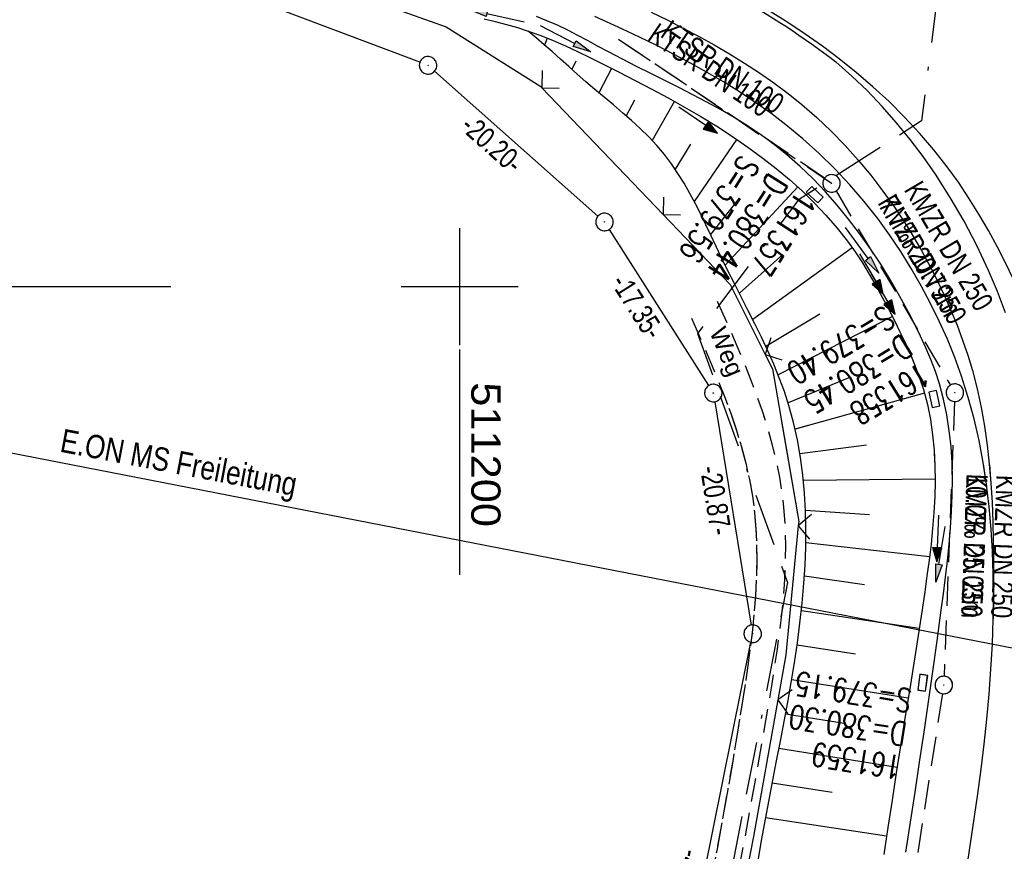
# Model space of a CAD drawing. Extents: x 510932 to 511602, y 463659 to 464636.
# Tile 5 of 81: x 511162 to 511247, y 463752 to 463823. Entities that reach past the tile are written whole.
import ezdxf

# ---------------------------------------------------------------- set-up
doc = ezdxf.new("R2010")
doc.units = 0
doc.header["$LTSCALE"] = 10
doc.header["$MEASUREMENT"] = 0
for name, pattern in [('ACAD_ISO16W100', [73, 15, -6.5, 15, -6.5, 15, -7, 1, -7]), ('AUSGEZOGEN', [0]), ('LT00', [0]), ('LT11', [0.3, 0.2, -0.1]), ('STRICHLINIE2', [0.375, 0.25, -0.125])]:
    doc.linetypes.add(name, pattern=pattern)
doc.layers.get('0').update_dxf_attribs({"linetype": 'LT00'})
for name, color, linetype in [('--EK_FBR', 1, 'LT00'), ('--EK_Halt-Pfeil', 4, 'LT00'), ('--EK_Haltung', 7, 'STRICHLINIE2'), ('--EK_Haltung-Text', 140, 'LT00'), ('--EK_Schacht-Text', 5, 'LT00'), ('--EL_DFK_AB_L', 21, 'LT00'), ('--EL_DFK_AB_P', 7, 'LT00'), ('--EL_Halt-Pfeil', 4, 'LT00'), ('--EL_Haltung', 182, 'STRICHLINIE2'), ('--EL_Haltung-Text', 182, 'LT00'), ('ABSTAND', 8, 'LT00'), ('BAB-KABEL', 220, 'ACAD_ISO16W100'), ('DFK_AB_L', 21, 'LT00'), ('DFK_AB_P', 7, 'LT00'), ('FELDWEG_TEXT', 1, 'Continuous'), ('PFEIL', 140, 'AUSGEZOGEN'), ('STROM_FREILTG', 80, 'STROMFREILEITUNG'), ('STROM_TEXT', 80, 'Continuous'), ('V104_AFBR_BAB', 250, 'LT00'), ('V104_BOESCH', 250, 'LT00'), ('V104_BOSCHUNG', 250, 'LT00'), ('V104_FELDWEG', 250, 'LT11'), ('V104_GRABEN', 250, 'LT00'), ('V104_KA_PRUF', 182, 'LT00'), ('V104_LD_MARK', 250, 'LT00'), ('V104_RASTER', 250, 'LT00'), ('V104_SINKK', 182, 'LT00'), ('V104_ZAUN', 40, 'LT00'), ('V105_AFBR_BAB', 250, 'LT00'), ('V105_BOESCH', 250, 'LT00'), ('V105_BOSCHUNG', 250, 'LT00'), ('V105_FELDWEG', 250, 'LT11'), ('V105_GRABEN', 250, 'LT00'), ('V105_KA_PRUF', 182, 'LT00'), ('V105_LD_MARK', 250, 'LT00'), ('V105_RASTER', 250, 'LT00'), ('V105_SINKK', 182, 'LT00'), ('V105_ZAUN', 40, 'LT00')]:
    doc.layers.add(name, color=color, linetype=linetype)
doc.styles.add('Beschrift', font='ARIAL.TTF')
doc.styles.add('Haltungsbeschriftung', font='ARIAL.TTF', dxfattribs={"width": 0.75})
doc.styles.add('schachtbeschriftung', font='romans.shx', dxfattribs={"width": 0.75, "height": 2})
doc.styles.get("Standard").update_dxf_attribs({"font": 'ARIAL.TTF'})
doc.styles.add('Strom', font='txt-alt.shx')
doc.styles.add('Versorgungsltg', font='ARIAL.TTF', dxfattribs={"width": 0.8, "height": 2})
doc.linetypes.add('STROMFREILEITUNG', pattern='A,12.7,-5.5,["xx",Strom,S=2.5,R=0,X=-2.6,Y=-0.85],-4.35', length=22.55)

# ---------------------------------------------------------------- blocks, each defined once
blk = doc.blocks.new('SYMB0003')
at = {"color": 0, "linetype": 'ByBlock'}
for p, q in [((-0.015712, 0), (0.010166, 0.012015)), ((0, -0.021257), (-0.015712, 0)), ((0.010166, 0.012015), (0, -0.021257))]:
    blk.add_line(p, q, dxfattribs=at)
for points in [[(-0.031395, 0.499013), (-0.093691, 0.491144), (-0.154509, 0.475528), (-0.21289, 0.452414), (-0.267913, 0.422164), (-0.318712, 0.385257), (-0.364484, 0.342274), (-0.404509, 0.293893), (-0.438154, 0.240877), (-0.464888, 0.184062), (-0.484292, 0.124345), (-0.496058, 0.062667), (-0.5, 0)], [(-0.5, 0), (-0.496058, -0.062667), (-0.484292, -0.124345), (-0.464888, -0.184062), (-0.438154, -0.240877), (-0.404509, -0.293893), (-0.364485, -0.342274), (-0.318712, -0.385257), (-0.267914, -0.422164), (-0.21289, -0.452414), (-0.154509, -0.475529), (-0.093691, -0.491144), (-0.031395, -0.499014), (0.031395, -0.499014)], [(0.5, 0), (0.496057, 0.062667), (0.484292, 0.124345), (0.464888, 0.184062), (0.438153, 0.240877), (0.404509, 0.293893), (0.364484, 0.342274), (0.318712, 0.385257), (0.267913, 0.422164), (0.21289, 0.452414), (0.154509, 0.475528), (0.093691, 0.491144), (0.031395, 0.499013), (-0.031395, 0.499013)], [(0.031395, -0.499014), (0.093691, -0.491144), (0.154509, -0.475529), (0.21289, -0.452414), (0.267914, -0.422164), (0.318712, -0.385257), (0.364485, -0.342274), (0.404509, -0.293893), (0.438154, -0.240877), (0.464889, -0.184062), (0.484292, -0.124345), (0.496058, -0.062667), (0.5, 0)]]:
    blk.add_lwpolyline(points, dxfattribs=at)
blk = doc.blocks.new('Pfreil3')
at = {"layer": 'PFEIL'}
blk.add_hatch(color=256, dxfattribs=at).paths.add_polyline_path([(-1.549, 0.273), (-1.549, -0.273), (0, 0)])
for p, q in [((-1.549, 0), (-4.831, 0)), ((-1.549, -0.273), (-1.549, 0.273)), ((-1.549, 0.273), (0, 0)), ((0, 0), (-1.549, -0.273))]:
    blk.add_line(p, q, dxfattribs=at)
blk = doc.blocks.new('SYMB0024')
at = {"color": 0, "linetype": 'ByBlock'}
for p, q in [((-0.5, 0.5), (0, 0)), ((0, 0), (0.5, 0.5))]:
    blk.add_line(p, q, dxfattribs=at)
blk = doc.blocks.new('SYMB0652')
at = {"color": 0, "linetype": 'ByBlock'}
blk.add_lwpolyline([(-0.15, -0.075), (0.15, -0.075), (0.15, 0.075), (-0.15, 0.075), (-0.15, -0.075)], dxfattribs=at)
blk = doc.blocks.new('SYMB0070')
at = {"color": 0, "linetype": 'ByBlock'}
for p, q in [((-0.5, 0), (0.2, 0)), ((0.5, 0), (0.2, 0.1)), ((0.2, 0.1), (0.2, 0)), ((0.468, 0), (0.21, 0.086)), ((0.21, 0.086), (0.21, -0.086)), ((0.21, -0.086), (0.468, 0)), ((0.22, -0.072), (0.437, 0)), ((0.23, -0.058), (0.405, 0)), ((0.24, -0.045), (0.374, 0)), ((0.342, 0), (0.25, 0.031)), ((0.25, 0.031), (0.25, -0.031)), ((0.25, -0.031), (0.342, 0)), ((0.26, -0.017), (0.31, 0)), ((0.27, -0.003), (0.279, 0))]:
    blk.add_line(p, q, dxfattribs=at)
for points in [[(0.2, 0), (0.2, -0.1), (0.5, 0)], [(0.437, 0), (0.22, 0.072), (0.22, -0.072)], [(0.405, 0), (0.23, 0.058), (0.23, -0.058)], [(0.374, 0), (0.24, 0.045), (0.24, -0.045)], [(0.31, 0), (0.26, 0.017), (0.26, -0.017)], [(0.279, 0), (0.27, 0.003), (0.27, -0.003)]]:
    blk.add_lwpolyline(points, dxfattribs=at)

msp = doc.modelspace()

# ---------------------------------------------------------------- linework, layer by layer
at = {"layer": '--EK_FBR'}
for points in [[(511245.663, 463771.573), (511245.687, 463773.491), (511245.668, 463775.411), (511245.603, 463777.331), (511245.487, 463779.248), (511245.317, 463781.159), (511245.089, 463783.061), (511244.799, 463784.951), (511244.444, 463786.827), (511244.02, 463788.685), (511243.522, 463790.522), (511242.948, 463792.336), (511242.371, 463793.928), (511241.734, 463795.498), (511241.042, 463797.046), (511240.298, 463798.57), (511239.498, 463800.084), (511238.649, 463801.57), (511237.749, 463803.025), (511236.796, 463804.447), (511235.79, 463805.832), (511234.624, 463807.306), (511233.394, 463808.729), (511232.105, 463810.1), (511230.759, 463811.414), (511229.36, 463812.669), (511227.91, 463813.862), (511226.62, 463814.841), (511225.298, 463815.776), (511223.947, 463816.669), (511222.57, 463817.524), (511221.17, 463818.345), (511219.751, 463819.134), (511218.314, 463819.896), (511216.864, 463820.633), (511215.403, 463821.349), (511213.935, 463822.048), (511211.576, 463823.136)], [(511250.026, 463794.538), (511249.506, 463795.782), (511248.982, 463797.025), (511248.45, 463798.264), (511247.905, 463799.497), (511247.343, 463800.723), (511246.76, 463801.939), (511246.027, 463803.385), (511245.254, 463804.811), (511244.441, 463806.215), (511243.584, 463807.592), (511242.682, 463808.939), (511241.733, 463810.253), (511240.576, 463811.725), (511239.356, 463813.149), (511238.079, 463814.522), (511236.749, 463815.846), (511235.369, 463817.119), (511233.945, 463818.341), (511232.48, 463819.512), (511231.043, 463820.585), (511229.576, 463821.614), (511228.081, 463822.601), (511226.561, 463823.551)], [(511243.395, 463750.228), (511243.723, 463752.348), (511244.04, 463754.47), (511244.341, 463756.594), (511244.623, 463758.721), (511244.881, 463760.851), (511245.111, 463762.985), (511245.309, 463765.124), (511245.469, 463767.267), (511245.589, 463769.417), (511245.663, 463771.573)], [(511243.395, 463750.228), (511243.723, 463752.348), (511244.04, 463754.47), (511244.341, 463756.594), (511244.623, 463758.721), (511244.881, 463760.851), (511245.111, 463762.985), (511245.309, 463765.124), (511245.469, 463767.267), (511245.589, 463769.417), (511245.663, 463771.573)]]:
    msp.add_lwpolyline(points, dxfattribs=at)
at = {"layer": '--EK_Haltung'}
for p, q in [((511231.827, 463808.841), (511213.459, 463821.258)), ((511232.208, 463808.195), (511242, 463791.574)), ((511242.352, 463790.179), (511241.458, 463766.661)), ((511241.314, 463765.171), (511235.359, 463726.956))]:
    msp.add_line(p, q, dxfattribs=at)
at = {"layer": '--EL_DFK_AB_L'}
for p, q in [((511196.598, 463819.214), (511163.122, 463831.835)), ((511197.861, 463818.452), (511211.839, 463806.038)), ((511212.803, 463804.907), (511221.308, 463791.533)), ((511221.831, 463790.16), (511224.959, 463771.04)), ((511215.589, 463723.365), (511224.932, 463769.565))]:
    msp.add_line(p, q, dxfattribs=at)
at = {"layer": '--EL_Haltung'}
for p, q in [((511231.231, 463809.296), (511213.459, 463821.258)), ((511232.208, 463808.195), (511242, 463791.574)), ((511242.352, 463790.179), (511241.458, 463766.661)), ((511241.314, 463765.171), (511235.359, 463726.956))]:
    msp.add_line(p, q, dxfattribs=at)
at = {"layer": 'BAB-KABEL', "ltscale": 0.03, "flags": 128}
msp.add_lwpolyline([(511317.465, 464607.329), (511317.473, 464606.228), (511316.723, 464592.274), (511316.629, 464590.682), (511316.534, 464580.247), (511316.816, 464565.638), (511316.264, 464552.985), (511315.796, 464537.2), (511315.445, 464531.469), (511315.327, 464529.598), (511314.626, 464523.401), (511311.802, 464485.481), (511308.492, 464450.379), (511305.835, 464420.717), (511305.165, 464407.759), (511306.652, 464404.454), (511304.998, 464384.959), (511303.841, 464369.925), (511300.645, 464352.334), (511298.282, 464339.432), (511296.682, 464319.532), (511291.988, 464294.764), (511287.949, 464273.112), (511283.781, 464252.255), (511281.435, 464241.806), (511280.264, 464232.828), (511294.327, 464230.457), (511294.717, 464228.766), (511293.726, 464222.49), (511287.744, 464190.703), (511285.096, 464177.547), (511281.462, 464159.476), (511275.729, 464140.751), (511269.413, 464120.985), (511266.044, 464112.943), (511255.375, 464088.861), (511267.408, 464079.396), (511265.737, 464047.875), (511262.919, 464020.572), (511259.715, 463994.299), (511255.362, 463960.849), (511252.282, 463940.059), (511247.673, 463921.512), (511241.775, 463907.503), (511231.564, 463882.874), (511247.706, 463873.301), (511242.799, 463840.155), (511239.518, 463814.195), (511229.003, 463807.426), (511220.359, 463795.988), (511228.062, 463774.69), (511221.047, 463738.687), (511215.668, 463709.215), (511211.017, 463688.301)], dxfattribs=at)
at = {"layer": 'DFK_AB_L'}
for p, q in [((511196.598, 463819.214), (511163.122, 463831.835)), ((511197.861, 463818.452), (511211.839, 463806.038)), ((511212.803, 463804.907), (511221.308, 463791.533)), ((511221.831, 463790.16), (511224.959, 463771.04)), ((511215.589, 463723.365), (511224.932, 463769.565))]:
    msp.add_line(p, q, dxfattribs=at)
at = {"layer": 'STROM_FREILTG', "ltscale": 0.05, "flags": 128}
msp.add_lwpolyline([(510943.002, 463827.53), (511019.687, 463813.617), (511154.715, 463787.122), (511300.554, 463758.711), (511496.689, 463941.104)], dxfattribs=at)
at = {"layer": 'V104_AFBR_BAB'}
for points in [[(511245.663, 463771.573), (511245.687, 463773.491), (511245.668, 463775.411), (511245.603, 463777.331), (511245.487, 463779.248), (511245.317, 463781.159), (511245.089, 463783.061), (511244.799, 463784.951), (511244.444, 463786.827), (511244.02, 463788.685), (511243.522, 463790.522), (511242.948, 463792.336), (511242.371, 463793.928), (511241.734, 463795.498), (511241.042, 463797.046), (511240.298, 463798.57), (511239.498, 463800.084), (511238.649, 463801.57), (511237.749, 463803.025), (511236.796, 463804.447), (511235.79, 463805.832), (511234.624, 463807.306), (511233.394, 463808.729), (511232.105, 463810.1), (511230.759, 463811.414), (511229.36, 463812.669), (511227.91, 463813.862), (511226.62, 463814.841), (511225.298, 463815.776), (511223.947, 463816.669), (511222.57, 463817.524), (511221.17, 463818.345), (511219.751, 463819.134), (511218.314, 463819.896), (511216.864, 463820.633), (511215.403, 463821.349), (511213.935, 463822.048), (511211.576, 463823.136)], [(511250.026, 463794.538), (511249.506, 463795.782), (511248.982, 463797.025), (511248.45, 463798.264), (511247.905, 463799.497), (511247.343, 463800.723), (511246.76, 463801.939), (511246.027, 463803.385), (511245.254, 463804.811), (511244.441, 463806.215), (511243.584, 463807.592), (511242.682, 463808.939), (511241.733, 463810.253), (511240.576, 463811.725), (511239.356, 463813.149), (511238.079, 463814.522), (511236.749, 463815.846), (511235.369, 463817.119), (511233.945, 463818.341), (511232.48, 463819.512), (511231.043, 463820.585), (511229.576, 463821.614), (511228.081, 463822.601), (511226.561, 463823.551)]]:
    msp.add_lwpolyline(points, dxfattribs=at)
at = {"layer": 'V104_AFBR_BAB', "color": 2}
msp.add_lwpolyline([(511243.395, 463750.228), (511243.723, 463752.348), (511244.04, 463754.47), (511244.341, 463756.594), (511244.623, 463758.721), (511244.881, 463760.851), (511245.111, 463762.985), (511245.309, 463765.124), (511245.469, 463767.267), (511245.589, 463769.417), (511245.663, 463771.573)], dxfattribs=at)
at = {"layer": 'V104_BOESCH'}
msp.add_lwpolyline([(511225.519, 463750.721), (511225.86, 463752.74), (511226.162, 463754.416), (511226.477, 463756.089), (511226.8, 463757.761), (511227.127, 463759.432), (511227.454, 463761.104), (511227.774, 463762.777), (511228.084, 463764.453), (511228.379, 463766.133), (511228.654, 463767.818), (511228.904, 463769.508), (511229.125, 463771.205), (511229.312, 463772.91), (511229.46, 463774.624), (511229.556, 463776.165), (511229.613, 463777.71), (511229.627, 463779.257), (511229.594, 463780.801), (511229.51, 463782.34), (511229.37, 463783.869), (511229.171, 463785.386), (511228.909, 463786.888), (511228.579, 463788.369), (511228.178, 463789.828), (511227.789, 463791.022), (511227.353, 463792.2), (511226.878, 463793.366), (511226.369, 463794.521), (511225.832, 463795.668), (511225.275, 463796.809), (511224.703, 463797.948), (511224.122, 463799.086), (511223.539, 463800.227), (511222.96, 463801.372), (511222.391, 463802.525), (511221.95, 463803.444), (511221.514, 463804.364), (511221.077, 463805.283), (511220.634, 463806.196), (511220.179, 463807.098), (511219.706, 463807.986), (511219.21, 463808.856), (511218.686, 463809.703), (511218.127, 463810.523), (511217.528, 463811.313), (511216.876, 463812.08), (511216.184, 463812.817), (511215.459, 463813.527), (511214.708, 463814.218), (511213.938, 463814.893), (511213.155, 463815.559), (511212.366, 463816.219), (511211.579, 463816.88), (511210.799, 463817.546), (511210.07, 463818.188), (511209.348, 463818.834), (511208.629, 463819.482), (511207.907, 463820.125), (511207.233, 463820.713), (511206.554, 463821.297), (511205.872, 463821.878)], dxfattribs=at)
at = {"layer": 'V104_BOSCHUNG'}
for p, q in [((511207.502, 463821.269), (511207.267, 463820.683)), ((511209.942, 463819.316), (511209.608, 463818.6)), ((511212.996, 463818.689), (511211.925, 463816.588)), ((511214.974, 463815.965), (511214.254, 463814.619)), ((511218.375, 463815.869), (511216.48, 463812.51)), ((511219.744, 463812.194), (511218.445, 463810.066)), ((511223.708, 463812.615), (511220.081, 463807.287)), ((511228.932, 463808.535), (511222.729, 463801.836)), ((511223.91, 463807.584), (511221.464, 463804.471)), ((511233.586, 463803.337), (511225.089, 463797.182)), ((511227.661, 463802.761), (511223.94, 463799.442)), ((511230.821, 463797.65), (511226.195, 463794.897)), ((511237.036, 463797.437), (511227.246, 463792.47)), ((511233.316, 463792.189), (511228.107, 463790.058)), ((511239.779, 463790.882), (511228.71, 463787.819)), ((511234.809, 463786.435), (511229.12, 463785.711)), ((511240.69, 463783.518), (511229.417, 463783.413)), ((511235.067, 463780.471), (511229.591, 463780.849)), ((511240.209, 463776.874), (511229.62, 463778.082)), ((511234.64, 463774.49), (511229.501, 463775.213)), ((511239.321, 463770.75), (511229.246, 463772.27)), ((511233.866, 463768.539), (511228.877, 463769.316)), ((511238.384, 463764.786), (511228.418, 463766.365)), ((511232.903, 463762.617), (511227.895, 463763.423)), ((511237.442, 463758.86), (511227.329, 463760.463)), ((511231.865, 463756.707), (511226.75, 463757.504)), ((511236.528, 463752.969), (511226.183, 463754.531))]:
    msp.add_line(p, q, dxfattribs=at)
at = {"layer": 'V104_FELDWEG', "flags": 128}
for points in [[(511211.768, 463688.229), (511212.317, 463690.924), (511213.549, 463697.037), (511214.771, 463703.155), (511215.578, 463707.228), (511216.38, 463711.303), (511217.179, 463715.377), (511217.975, 463719.451), (511218.768, 463723.523), (511219.559, 463727.591), (511220.349, 463731.654), (511221.138, 463735.712), (511221.695, 463738.575), (511222.25, 463741.436), (511222.803, 463744.299), (511223.352, 463747.163), (511223.895, 463750.032), (511224.432, 463752.908), (511224.961, 463755.793), (511225.481, 463758.689), (511225.991, 463761.597), (511226.489, 463764.52), (511226.735, 463766.003), (511226.972, 463767.49), (511227.194, 463768.978), (511227.397, 463770.467), (511227.573, 463771.955), (511227.719, 463773.442), (511227.827, 463774.925), (511227.894, 463776.404), (511227.912, 463777.878), (511227.877, 463779.344), (511227.782, 463780.803), (511227.623, 463782.253), (511227.396, 463783.688), (511227.105, 463785.114), (511226.755, 463786.531), (511226.354, 463787.94), (511225.905, 463789.343), (511225.416, 463790.739), (511224.892, 463792.13), (511224.338, 463793.517), (511223.761, 463794.9), (511223.167, 463796.281), (511222.561, 463797.66), (511221.95, 463799.038)], [(511219.83, 463797.308), (511220.433, 463795.944), (511221.029, 463794.578), (511221.612, 463793.211), (511222.177, 463791.84), (511222.715, 463790.465), (511223.222, 463789.085), (511223.691, 463787.698), (511224.115, 463786.305), (511224.488, 463784.903), (511224.804, 463783.492), (511225.056, 463782.07), (511225.237, 463780.669), (511225.356, 463779.258), (511225.418, 463777.84), (511225.428, 463776.414), (511225.392, 463774.982), (511225.315, 463773.545), (511225.201, 463772.106), (511225.055, 463770.664), (511224.884, 463769.222), (511224.692, 463767.78), (511224.484, 463766.34), (511224.265, 463764.903), (511223.841, 463762.245), (511223.401, 463759.599), (511222.945, 463756.966), (511222.476, 463754.343), (511221.996, 463751.728), (511221.508, 463749.119), (511221.013, 463746.515), (511220.514, 463743.914), (511220.013, 463741.315), (511219.512, 463738.715), (511219.014, 463736.113), (511218.399, 463732.868), (511217.789, 463729.618), (511217.182, 463726.363), (511216.578, 463723.106), (511215.973, 463719.847), (511215.365, 463716.586), (511214.754, 463713.325), (511214.137, 463710.065), (511213.512, 463706.806), (511212.877, 463703.549), (511212.064, 463699.462), (511211.236, 463695.379), (511210.393, 463691.3), (511209.789, 463688.419)]]:
    msp.add_lwpolyline(points, dxfattribs=at)
at = {"layer": 'V104_GRABEN'}
for points in [[(511238.182, 463751.604), (511238.579, 463754.169), (511238.972, 463756.736), (511239.36, 463759.307), (511239.743, 463761.886), (511240.121, 463764.475), (511240.492, 463767.076), (511240.857, 463769.693), (511241.216, 463772.326), (511241.402, 463773.727), (511241.58, 463775.132), (511241.745, 463776.54), (511241.891, 463777.948), (511242.012, 463779.354), (511242.103, 463780.759), (511242.158, 463782.158), (511242.171, 463783.552), (511242.136, 463784.937), (511242.048, 463786.314), (511241.902, 463787.679), (511241.691, 463789.031), (511241.41, 463790.369), (511241.053, 463791.691), (511240.713, 463792.73), (511240.327, 463793.757), (511239.902, 463794.773), (511239.443, 463795.778), (511238.957, 463796.772), (511238.45, 463797.755), (511237.681, 463799.168), (511236.877, 463800.556), (511236.034, 463801.919), (511235.149, 463803.256), (511234.219, 463804.565), (511233.29, 463805.783), (511232.318, 463806.97), (511231.302, 463808.121), (511230.243, 463809.23), (511229.142, 463810.292), (511227.998, 463811.301), (511226.811, 463812.252), (511225.732, 463813.038), (511224.623, 463813.781), (511223.489, 463814.487), (511222.333, 463815.16), (511221.159, 463815.808), (511219.97, 463816.435), (511218.771, 463817.048), (511217.563, 463817.652), (511216.353, 463818.253), (511215.142, 463818.857), (511213.934, 463819.47), (511212.734, 463820.098), (511211.863, 463820.567), (511210.994, 463821.038), (511210.125, 463821.503), (511209.25, 463821.952), (511208.368, 463822.376), (511207.474, 463822.768), (511206.566, 463823.117)], [(511202.102, 463822.924), (511203.055, 463822.693), (511204.002, 463822.446), (511204.942, 463822.176), (511205.872, 463821.878), (511206.946, 463821.489), (511208.007, 463821.061), (511209.056, 463820.602), (511210.098, 463820.118), (511211.132, 463819.617), (511212.163, 463819.106), (511213.598, 463818.386), (511215.026, 463817.657), (511216.447, 463816.915), (511217.857, 463816.155), (511219.254, 463815.374), (511220.634, 463814.568), (511221.997, 463813.732), (511223.338, 463812.863), (511224.657, 463811.957), (511225.949, 463811.009), (511227.097, 463810.11), (511228.216, 463809.172), (511229.3, 463808.196), (511230.345, 463807.18), (511231.346, 463806.123), (511232.295, 463805.025), (511233.189, 463803.885), (511233.841, 463802.972), (511234.461, 463802.036), (511235.051, 463801.08), (511235.616, 463800.107), (511236.161, 463799.118), (511236.688, 463798.118), (511237.202, 463797.109), (511237.68, 463796.143), (511238.143, 463795.17), (511238.582, 463794.19), (511238.992, 463793.201), (511239.363, 463792.203), (511239.69, 463791.194), (511240.026, 463789.922), (511240.287, 463788.634), (511240.478, 463787.332), (511240.605, 463786.017), (511240.674, 463784.691), (511240.69, 463783.356), (511240.658, 463782.013), (511240.585, 463780.665), (511240.477, 463779.312), (511240.338, 463777.956), (511240.175, 463776.6), (511239.993, 463775.244), (511239.798, 463773.89), (511239.595, 463772.541), (511239.228, 463770.15), (511238.857, 463767.774), (511238.484, 463765.412), (511238.11, 463763.061), (511237.737, 463760.719), (511237.367, 463758.384), (511237.002, 463756.053), (511236.643, 463753.724), (511236.291, 463751.395)]]:
    msp.add_lwpolyline(points, dxfattribs=at)
at = {"layer": 'V104_LD_MARK'}
msp.add_lwpolyline([(511185.255, 463841.35, -0.002472), (511194.952, 463837.559, -0.004561), (511200.196, 463835.424, -0.014146), (511208.66, 463832.008, -0.01317), (511216.928, 463828.375, -0.016266), (511223.5, 463824.957, -0.03662), (511232.204, 463819.238)], format="xyb", dxfattribs=at)
for points in [[(511216.391, 463823.503), (511217.756, 463822.831), (511219.112, 463822.141), (511220.455, 463821.431), (511221.784, 463820.696), (511223.095, 463819.934), (511224.386, 463819.141), (511225.652, 463818.315), (511226.892, 463817.453), (511228.101, 463816.55), (511229.278, 463815.604), (511230.553, 463814.491), (511231.783, 463813.325), (511232.965, 463812.107), (511234.1, 463810.843), (511235.187, 463809.536), (511236.224, 463808.19), (511237.21, 463806.808), (511238.404, 463804.983), (511239.515, 463803.109), (511240.543, 463801.189), (511241.491, 463799.225), (511242.044, 463797.973), (511242.562, 463796.707), (511243.043, 463795.427), (511243.481, 463794.134), (511243.874, 463792.831), (511244.283, 463791.251), (511244.628, 463789.657), (511244.912, 463788.051), (511245.142, 463786.435), (511245.323, 463784.809), (511245.461, 463783.173), (511245.56, 463781.53), (511245.627, 463779.881), (511245.667, 463778.226), (511245.685, 463776.566), (511245.687, 463774.904), (511245.678, 463773.239), (511245.663, 463771.573)], [(511246.71, 463797.778), (511246.023, 463799.602), (511245.267, 463801.399), (511244.267, 463803.529), (511243.173, 463805.613), (511241.988, 463807.648), (511240.711, 463809.632), (511239.654, 463811.14), (511238.543, 463812.611), (511237.379, 463814.04), (511236.163, 463815.422), (511234.894, 463816.752), (511233.575, 463818.026), (511232.204, 463819.238)]]:
    msp.add_lwpolyline(points, dxfattribs=at)
at = {"layer": 'V104_RASTER'}
for p, q in [((511200, 463804.999), (511200, 463794.999)), ((511205.001, 463799.999), (511195.001, 463799.999))]:
    msp.add_line(p, q, dxfattribs=at)
at = {"layer": 'V104_ZAUN'}
msp.add_line((511207.041, 463817.026), (511217.413, 463806.19), dxfattribs=at)
for points in [[(511193.869, 463824.007), (511198.839, 463822.251), (511206.937, 463817.135), (511207.041, 463817.026)], [(511217.413, 463806.19), (511223.163, 463800.183), (511226.159, 463794.207)], [(511226.159, 463794.207), (511226.782, 463792.963), (511229.013, 463779.9), (511228.979, 463779.545)], [(511228.979, 463779.545), (511227.928, 463768.508), (511227.24, 463764.656)], [(511227.24, 463764.656), (511225.15, 463752.939), (511224.557, 463749.898)]]:
    msp.add_lwpolyline(points, dxfattribs=at)
at = {"layer": 'V105_AFBR_BAB'}
msp.add_lwpolyline([(511245.663, 463771.573), (511245.663, 463771.573), (511245.687, 463773.491), (511245.668, 463775.411), (511245.603, 463777.331), (511245.487, 463779.248), (511245.317, 463781.159), (511245.089, 463783.061), (511244.814, 463784.855)], dxfattribs=at)
at = {"layer": 'V105_AFBR_BAB', "color": 2}
msp.add_lwpolyline([(511243.395, 463750.228), (511243.723, 463752.348), (511244.04, 463754.47), (511244.341, 463756.594), (511244.623, 463758.721), (511244.881, 463760.851), (511245.111, 463762.985), (511245.309, 463765.124), (511245.469, 463767.267), (511245.589, 463769.417), (511245.663, 463771.573)], dxfattribs=at)
at = {"layer": 'V105_BOESCH'}
msp.add_lwpolyline([(511225.519, 463750.721), (511225.86, 463752.74), (511226.162, 463754.416), (511226.477, 463756.089), (511226.8, 463757.761), (511227.127, 463759.432), (511227.454, 463761.104), (511227.774, 463762.777), (511228.084, 463764.453), (511228.379, 463766.133), (511228.654, 463767.818), (511228.904, 463769.508), (511229.125, 463771.205), (511229.312, 463772.91), (511229.46, 463774.624), (511229.556, 463776.165), (511229.613, 463777.71), (511229.627, 463779.257), (511229.594, 463780.801), (511229.51, 463782.34), (511229.37, 463783.869), (511229.171, 463785.386), (511228.909, 463786.888), (511228.579, 463788.369), (511228.573, 463788.393)], dxfattribs=at)
at = {"layer": 'V105_BOSCHUNG'}
for p, q in [((511229.809, 463788.124), (511228.71, 463787.819)), ((511234.809, 463786.435), (511229.12, 463785.711)), ((511240.69, 463783.518), (511229.417, 463783.413)), ((511235.067, 463780.471), (511229.591, 463780.849)), ((511240.209, 463776.874), (511229.62, 463778.082)), ((511234.64, 463774.49), (511229.501, 463775.213)), ((511239.321, 463770.75), (511229.246, 463772.27)), ((511233.866, 463768.539), (511228.877, 463769.317)), ((511238.384, 463764.786), (511228.418, 463766.365)), ((511232.903, 463762.617), (511227.895, 463763.423)), ((511237.442, 463758.86), (511227.329, 463760.463)), ((511231.865, 463756.707), (511226.75, 463757.505)), ((511236.528, 463752.969), (511226.183, 463754.531))]:
    msp.add_line(p, q, dxfattribs=at)
at = {"layer": 'V105_FELDWEG', "flags": 128}
for points in [[(511223.033, 463789.599), (511223.222, 463789.085), (511223.691, 463787.698), (511224.115, 463786.305), (511224.488, 463784.903), (511224.804, 463783.492), (511225.056, 463782.07), (511225.237, 463780.669), (511225.356, 463779.259), (511225.418, 463777.84), (511225.428, 463776.414), (511225.392, 463774.982), (511225.315, 463773.545), (511225.201, 463772.106), (511225.056, 463770.664), (511224.884, 463769.222), (511224.692, 463767.78), (511224.484, 463766.34), (511224.265, 463764.903), (511223.841, 463762.245), (511223.401, 463759.6), (511222.945, 463756.966), (511222.476, 463754.343), (511221.996, 463751.728), (511221.508, 463749.119), (511221.013, 463746.515), (511220.514, 463743.914), (511220.013, 463741.315), (511219.512, 463738.715), (511219.014, 463736.113), (511218.399, 463732.868), (511217.789, 463729.618), (511217.182, 463726.363), (511216.578, 463723.106), (511215.973, 463719.847), (511215.365, 463716.586), (511214.754, 463713.325), (511214.137, 463710.065), (511213.512, 463706.806), (511212.877, 463703.549), (511212.064, 463699.462), (511211.236, 463695.379), (511210.393, 463691.3), (511209.789, 463688.419)], [(511211.768, 463688.229), (511212.317, 463690.924), (511213.549, 463697.037), (511214.771, 463703.155), (511215.578, 463707.228), (511216.38, 463711.303), (511217.179, 463715.377), (511217.975, 463719.451), (511218.768, 463723.523), (511219.559, 463727.591), (511220.349, 463731.654), (511221.138, 463735.712), (511221.695, 463738.575), (511222.25, 463741.436), (511222.803, 463744.299), (511223.352, 463747.163), (511223.895, 463750.033), (511224.432, 463752.908), (511224.961, 463755.793), (511225.481, 463758.689), (511225.991, 463761.597), (511226.489, 463764.52), (511226.735, 463766.003), (511226.972, 463767.49), (511227.194, 463768.978), (511227.397, 463770.467), (511227.573, 463771.955), (511227.719, 463773.442), (511227.828, 463774.925), (511227.894, 463776.404), (511227.912, 463777.878), (511227.877, 463779.344), (511227.782, 463780.803), (511227.623, 463782.253), (511227.396, 463783.688), (511227.105, 463785.114), (511226.755, 463786.531), (511226.354, 463787.94), (511226.032, 463788.946)]]:
    msp.add_lwpolyline(points, dxfattribs=at)
at = {"layer": 'V105_GRABEN'}
for points in [[(511240.618, 463785.769), (511240.674, 463784.691), (511240.69, 463783.356), (511240.658, 463782.013), (511240.585, 463780.665), (511240.477, 463779.312), (511240.338, 463777.956), (511240.175, 463776.6), (511239.993, 463775.244), (511239.798, 463773.89), (511239.595, 463772.541), (511239.228, 463770.15), (511238.857, 463767.774), (511238.484, 463765.412), (511238.11, 463763.061), (511237.737, 463760.719), (511237.367, 463758.384), (511237.002, 463756.053), (511236.643, 463753.724), (511236.291, 463751.395)], [(511238.182, 463751.604), (511238.579, 463754.169), (511238.972, 463756.736), (511239.36, 463759.307), (511239.743, 463761.886), (511240.121, 463764.475), (511240.492, 463767.076), (511240.858, 463769.693), (511241.216, 463772.326), (511241.402, 463773.727), (511241.58, 463775.132), (511241.745, 463776.54), (511241.891, 463777.948), (511242.012, 463779.354), (511242.103, 463780.758), (511242.158, 463782.158), (511242.171, 463783.552), (511242.136, 463784.937), (511242.104, 463785.445)]]:
    msp.add_lwpolyline(points, dxfattribs=at)
at = {"layer": 'V105_LD_MARK'}
msp.add_lwpolyline([(511245.329, 463784.743), (511245.461, 463783.173), (511245.56, 463781.53), (511245.627, 463779.881), (511245.667, 463778.226), (511245.685, 463776.567), (511245.687, 463774.904), (511245.678, 463773.239), (511245.663, 463771.573)], dxfattribs=at)
at = {"layer": 'V105_RASTER'}
for p, q in [((511175.288, 463800), (511141.337, 463800)), ((511200, 463794.616), (511200, 463775.354))]:
    msp.add_line(p, q, dxfattribs=at)
at = {"layer": 'V105_ZAUN'}
for points in [[(511227.524, 463788.621), (511229.013, 463779.9), (511228.979, 463779.546)], [(511228.979, 463779.546), (511227.928, 463768.508), (511227.24, 463764.656)], [(511227.24, 463764.656), (511225.15, 463752.939), (511224.557, 463749.898)]]:
    msp.add_lwpolyline(points, dxfattribs=at)

# ---------------------------------------------------------------- block references
at = {"layer": '--EK_Halt-Pfeil', "zscale": 4}
for p, xscale, yscale, rotation in [((511220.42, 463814.265), 4.000000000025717, 3.999999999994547, 325.5630908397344), ((511235.227, 463801.1), 4.000000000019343, 4, 300.5054999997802), ((511240.906, 463778.458), 3.999999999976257, 4, 267.8208600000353)]:
    msp.add_blockref('SYMB0070', p, dxfattribs=dict(at, xscale=xscale, yscale=yscale, rotation=rotation))
at = {"layer": '--EL_DFK_AB_P', "xscale": 1.500000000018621, "yscale": 1.5, "zscale": 1.5, "rotation": 264.7377099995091}
for p in [(511197.3, 463818.95), (511212.4, 463805.54), (511221.71, 463790.9), (511225.08, 463770.3)]:
    msp.add_blockref('SYMB0003', p, dxfattribs=at)
at = {"layer": '--EL_Halt-Pfeil', "zscale": 4}
for p, xscale, yscale, rotation in [((511220.42, 463814.265), 4.000000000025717, 3.999999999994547, 325.5630908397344), ((511236.242, 463799.377), 4.000000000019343, 4, 300.5054999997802), ((511240.906, 463778.458), 3.999999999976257, 4, 267.8208600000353)]:
    msp.add_blockref('SYMB0070', p, dxfattribs=dict(at, xscale=xscale, yscale=yscale, rotation=rotation))
at = {"layer": 'DFK_AB_P', "xscale": 1.500000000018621, "yscale": 1.5, "zscale": 1.5, "rotation": 264.7377099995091}
for p in [(511197.3, 463818.95), (511212.4, 463805.54), (511221.71, 463790.9), (511225.08, 463770.3)]:
    msp.add_blockref('SYMB0003', p, dxfattribs=at)
at = {"layer": 'PFEIL'}
for p, rotation in [((511200.809, 463823.72), 167.5990348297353), ((511211.218, 463820.098), 332.5485316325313), ((511235.858, 463801.163), 305.9225549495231), ((511240.756, 463774.709), 260.6267868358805)]:
    msp.add_blockref('Pfreil3', p, dxfattribs=dict(at, rotation=rotation))
at = {"layer": 'V104_KA_PRUF', "xscale": 1.499999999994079, "yscale": 1.5, "zscale": 1.5, "rotation": 264.4991999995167}
for p in [(511231.827, 463808.841), (511242.381, 463790.928), (511241.429, 463765.912)]:
    msp.add_blockref('SYMB0003', p, dxfattribs=at)
at = {"layer": 'V104_SINKK', "zscale": 4.5}
for p, xscale, yscale, rotation in [((511230.388, 463807.88), 4.500000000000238, 4.499999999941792, 316.8552702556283), ((511240.624, 463790.389), 4.500000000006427, 4.5, 282.2449101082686), ((511239.625, 463766.11), 4.499999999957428, 4.5, 261.7879204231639)]:
    msp.add_blockref('SYMB0652', p, dxfattribs=dict(at, xscale=xscale, yscale=yscale, rotation=rotation))
at = {"layer": 'V104_ZAUN', "yscale": 2.099999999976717, "zscale": 2.1}
for p, xscale, rotation in [((511207.041, 463817.026), 2.10000000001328, 313.7439099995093), ((511217.413, 463806.19), 2.10000000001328, 313.7439099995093), ((511226.159, 463794.207), 2.099999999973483, 296.6265399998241), ((511228.979, 463779.545), 2.100000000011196, 264.5586500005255), ((511227.24, 463764.656), 2.100000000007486, 259.8851199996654)]:
    msp.add_blockref('SYMB0024', p, dxfattribs=dict(at, xscale=xscale, rotation=rotation))
at = {"layer": 'V105_KA_PRUF', "xscale": 1.499999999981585, "yscale": 1.5, "zscale": 1.5, "rotation": 257.7114000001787}
msp.add_blockref('SYMB0003', (511241.429, 463765.912), dxfattribs=at)
at = {"layer": 'V105_SINKK', "xscale": 4.49999999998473, "yscale": 4.5, "zscale": 4.5, "rotation": 262.6952905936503}
msp.add_blockref('SYMB0652', (511239.625, 463766.11), dxfattribs=at)
at = {"layer": 'V105_ZAUN', "yscale": 2.099999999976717, "zscale": 2.1}
for p, xscale, rotation in [((511228.979, 463779.546), 2.100000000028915, 264.5609799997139), ((511227.24, 463764.656), 2.099999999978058, 259.8871199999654)]:
    msp.add_blockref('SYMB0024', p, dxfattribs=dict(at, xscale=xscale, rotation=rotation))

# ---------------------------------------------------------------- texts
at = {"layer": '--EK_Haltung-Text', "style": 'Haltungsbeschriftung', "width": 0.75}
for s, rotation, p in [('KTSR DN 100', 325.5631, (511217.082, 463821.446)), ('KMZR DN 250', -59.49449, (511237.984, 463808.31)), ('7.7‰ 20.79m', -59.49449, (511235.778, 463807.011)), ('10.0‰ 25.03m', -92.17914, (511243.383, 463784.016)), ('KMZR DN 250', -92.17914, (511245.941, 463783.918))]:
    msp.add_text(s, height=1.8, rotation=rotation, dxfattribs=at).set_placement(p)
at = {"layer": '--EK_Schacht-Text', "style": 'schachtbeschriftung'}
for s, rotation, width, p in [('S=379.56', 237.7012, 0.75, (511224.054, 463811.393)), ('D=380.44', 237.7012, 0.75, (511226.488, 463809.854)), ('161357', 237.7012, 0.75, (511228.923, 463808.315)), ('S=379.40', 211.36627, 0.75, (511236.371, 463798.451)), ('D=380.45', 211.36627, 0.75, (511237.87, 463795.992)), ('161358', 211.36627, 0.7, (511239.369, 463793.532)), ('S=379.15', -188.85715, 0.75, (511238.787, 463765.517)), ('D=380.30', -188.85715, 0.75, (511238.343, 463762.671)), ('161359', -188.85715, 0.75, (511237.9, 463759.826))]:
    msp.add_text(s, height=2, rotation=rotation, dxfattribs=dict(at, width=width)).set_placement(p)
at = {"layer": '--EL_Haltung-Text', "style": 'Haltungsbeschriftung', "width": 0.75}
for s, rotation, p in [('KTSR DN 100', 325.5631, (511215.986, 463821.179)), ('KMZR DN 250', -59.49449, (511235.72, 463807.185)), ('KMZR DN 250', -92.17914, (511243.383, 463784.016))]:
    msp.add_text(s, height=1.8, rotation=rotation, dxfattribs=at).set_placement(p)
at = {"layer": 'ABSTAND', "width": 0.75}
for s, rotation, p in [(' -20.20-', -41.60695, (511199.567, 463813.893)), (' -17.35-', -57.54681, (511212.584, 463800.801)), (' -20.87-', -80.70866, (511220.473, 463785.029)), (' -48.63-', -101.43257, (511219.133, 463752.462))]:
    msp.add_text(s, height=1.8, rotation=rotation, dxfattribs=at).set_placement(p)
at = {"layer": 'FELDWEG_TEXT', "insert": (511220.932, 463795.978), "char_height": 1.5, "attachment_point": 7, "rotation": 292.61526, "style": 'Beschrift'}
msp.add_mtext('Weg', dxfattribs=at)
at = {"layer": 'STROM_TEXT', "insert": (511175.92, 463784.666), "char_height": 2, "attachment_point": 5, "rotation": 349.2579, "line_spacing_factor": 1.1, "style": 'Versorgungsltg'}
msp.add_mtext('E.ON MS Freileitung', dxfattribs=at)
at = {"layer": 'V105_RASTER', "width": 1.063}
msp.add_text(' 511200', height=2.5, rotation=-90.00065, dxfattribs=at).set_placement((511201, 463792.854))

doc.saveas('drawing.dxf')
